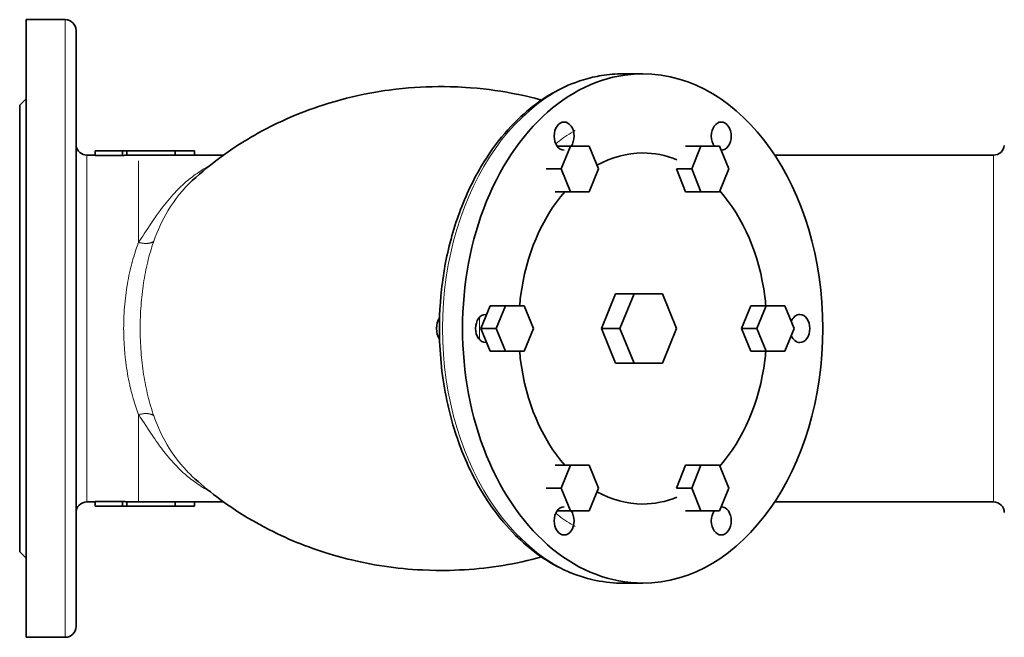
# Model space of a CAD drawing. Extents: x 3366 to 4200, y 341 to 1082.
# Tile 4 of 8: x 3571 to 3798, y 909 to 1052. Entities that reach past the tile are written whole.
import ezdxf

# ---------------------------------------------------------------- set-up
doc = ezdxf.new("R2010")
doc.units = 0

msp = doc.modelspace()

# ---------------------------------------------------------------- linework, layer by layer
at = {"color": 7, "lineweight": 35, "ltscale": 0.01441}
for p, q in [((3572.74, 1051.71), (3572.74, 1051.42)), ((3572.74, 909.5), (3572.74, 909.21))]:
    msp.add_line(p, q, dxfattribs=at)
at = {"color": 7, "lineweight": 35, "ltscale": 0.45}
for p, q in [((3572.74, 1051.71), (3581.74, 1051.71)), ((3572.74, 909.21), (3581.74, 909.21))]:
    msp.add_line(p, q, dxfattribs=at)
at = {"color": 7, "lineweight": 35, "ltscale": 0.045065}
for p, q in [((3572.74, 1051.42), (3572.74, 1050.52)), ((3572.74, 910.4), (3572.74, 909.5))]:
    msp.add_line(p, q, dxfattribs=at)
at = {"color": 7, "lineweight": 13}
for p, q in [((3581.74, 1051.71), (3581.74, 980.46)), ((3586.74, 940.46), (3586.74, 1020.46)), ((3795.74, 980.46), (3795.74, 1020.46)), ((3598.64, 1019.11), (3598.64, 1000.33)), ((3581.74, 980.46), (3581.74, 909.21)), ((3795.74, 940.46), (3795.74, 980.46)), ((3598.64, 960.59), (3598.64, 940.49))]:
    msp.add_line(p, q, dxfattribs=at)
at = {"color": 7, "lineweight": 35, "ltscale": 0.078043}
msp.add_line((3572.74, 1050.52), (3572.74, 1048.96), dxfattribs=at)
at = {"color": 7, "lineweight": 35, "ltscale": 0.112613}
msp.add_line((3572.74, 1048.96), (3572.74, 1046.7), dxfattribs=at)
at = {"color": 7, "lineweight": 35, "ltscale": 0.026752}
msp.add_line((3584.24, 1049.21), (3584.24, 1048.67), dxfattribs=at)
at = {"color": 7, "lineweight": 35, "ltscale": 0.147858}
for p, q in [((3572.74, 1046.7), (3572.74, 1043.75)), ((3572.74, 917.17), (3572.74, 914.21))]:
    msp.add_line(p, q, dxfattribs=at)
at = {"color": 7, "lineweight": 35, "ltscale": 0.079016}
msp.add_line((3584.24, 1048.67), (3584.24, 1047.09), dxfattribs=at)
at = {"color": 7, "lineweight": 35, "ltscale": 0.127722}
for p, q in [((3584.24, 1047.09), (3584.24, 1044.54)), ((3584.24, 916.38), (3584.24, 913.82))]:
    msp.add_line(p, q, dxfattribs=at)
at = {"color": 7, "lineweight": 35, "ltscale": 0.17092}
for p, q in [((3584.24, 1044.54), (3584.24, 1041.12)), ((3584.24, 919.8), (3584.24, 916.38))]:
    msp.add_line(p, q, dxfattribs=at)
at = {"color": 7, "lineweight": 35, "ltscale": 0.182718}
msp.add_line((3572.74, 1043.75), (3572.74, 1040.09), dxfattribs=at)
at = {"color": 7, "lineweight": 35, "ltscale": 0.216037}
msp.add_line((3572.74, 1040.09), (3572.74, 1035.77), dxfattribs=at)
at = {"color": 7, "lineweight": 35, "ltscale": 0.207242}
msp.add_line((3584.24, 1041.12), (3584.24, 1036.97), dxfattribs=at)
at = {"color": 7, "lineweight": 35, "ltscale": 0.22981}
for p, q in [((3710.28, 1039.21), (3714.87, 1039.21)), ((3710.28, 921.71), (3714.87, 921.71))]:
    msp.add_line(p, q, dxfattribs=at)
at = {"color": 7, "lineweight": 35, "ltscale": 0.246689}
for p, q in [((3572.74, 1035.77), (3572.74, 1030.84)), ((3572.74, 930.08), (3572.74, 925.14))]:
    msp.add_line(p, q, dxfattribs=at)
at = {"color": 7, "lineweight": 35, "ltscale": 0.23595}
msp.add_line((3584.24, 1036.97), (3584.24, 1032.26), dxfattribs=at)
at = {"color": 7, "lineweight": 35, "ltscale": 0.106066}
for p, q in [((3571.24, 1031.96), (3572.74, 1033.46)), ((3571.24, 928.96), (3572.74, 927.46))]:
    msp.add_line(p, q, dxfattribs=at)
at = {"color": 7, "lineweight": 35}
for p, q in [((3571.24, 1031.96), (3571.24, 928.96)), ((3607.05, 1021.46), (3595.94, 1021.46)), ((3745.3, 1020.46), (3795.74, 1020.46)), ((3584.24, 999.71), (3584.24, 989.58)), ((3572.74, 986.86), (3572.74, 974.06)), ((3584.24, 971.33), (3584.24, 961.21)), ((3745.3, 940.46), (3795.74, 940.46)), ((3595.94, 939.46), (3607.05, 939.46))]:
    msp.add_line(p, q, dxfattribs=at)
at = {"color": 7, "lineweight": 35, "ltscale": 0.273627}
msp.add_line((3572.74, 1030.84), (3572.74, 1025.37), dxfattribs=at)
at = {"color": 7, "lineweight": 35, "ltscale": 0.256903}
msp.add_line((3584.24, 1032.26), (3584.24, 1027.12), dxfattribs=at)
at = {"color": 7, "lineweight": 35, "ltscale": 0.270493}
msp.add_line((3584.24, 1027.12), (3584.24, 1021.71), dxfattribs=at)
at = {"color": 7, "lineweight": 35, "ltscale": 0.296002}
for p, q in [((3572.74, 1025.37), (3572.74, 1019.45)), ((3572.74, 941.47), (3572.74, 935.55))]:
    msp.add_line(p, q, dxfattribs=at)
at = {"color": 7, "lineweight": 35, "ltscale": 0.277448}
for p, q in [((3584.24, 1021.71), (3584.24, 1016.16)), ((3584.24, 944.76), (3584.24, 939.21))]:
    msp.add_line(p, q, dxfattribs=at)
at = {"color": 7, "lineweight": 35, "ltscale": 0.15528}
for p, q in [((3698.26, 1022.51), (3695.15, 1022.51)), ((3698.26, 938.4), (3695.15, 938.4))]:
    msp.add_line(p, q, dxfattribs=at)
at = {"color": 7, "lineweight": 35, "ltscale": 0.283532}
for p, q in [((3696.11, 1017.26), (3698.26, 1022.51)), ((3698.26, 1012.01), (3696.11, 1017.26)), ((3687.52, 985.71), (3689.66, 980.46)), ((3689.66, 980.46), (3687.52, 975.21)), ((3696.11, 943.65), (3698.26, 948.9)), ((3698.26, 938.4), (3696.11, 943.65))]:
    msp.add_line(p, q, dxfattribs=at)
at = {"color": 7, "lineweight": 35, "ltscale": 0.214331}
for p, q in [((3698.26, 1022.51), (3702.54, 1022.51)), ((3702.54, 1012.01), (3698.26, 1012.01)), ((3683.23, 985.71), (3687.52, 985.71)), ((3743.34, 985.71), (3747.62, 985.71)), ((3687.52, 975.21), (3683.23, 975.21)), ((3747.62, 975.21), (3743.34, 975.21)), ((3698.26, 948.9), (3702.54, 948.9)), ((3702.54, 938.4), (3698.26, 938.4))]:
    msp.add_line(p, q, dxfattribs=at)
at = {"color": 7, "lineweight": 35, "ltscale": 0.283533}
for p, q in [((3702.54, 1022.51), (3704.69, 1017.26)), ((3726.17, 1017.26), (3728.31, 1022.51)), ((3732.6, 1022.51), (3734.74, 1017.26)), ((3704.69, 1017.26), (3702.54, 1012.01)), ((3722.63, 1017.26), (3724.77, 1012.01)), ((3728.31, 1012.01), (3726.17, 1017.26)), ((3734.74, 1017.26), (3732.6, 1012.01)), ((3679.7, 985.71), (3677.55, 980.46)), ((3681.09, 980.46), (3683.23, 985.71)), ((3739.8, 985.71), (3737.66, 980.46)), ((3741.19, 980.46), (3743.34, 985.71)), ((3747.62, 985.71), (3749.76, 980.46)), ((3677.55, 980.46), (3679.7, 975.21)), ((3683.23, 975.21), (3681.09, 980.46)), ((3737.66, 980.46), (3739.8, 975.21)), ((3743.34, 975.21), (3741.19, 980.46)), ((3749.76, 980.46), (3747.62, 975.21)), ((3702.54, 948.9), (3704.69, 943.65)), ((3724.77, 948.9), (3722.63, 943.65)), ((3726.17, 943.65), (3728.31, 948.9)), ((3732.6, 948.9), (3734.74, 943.65)), ((3704.69, 943.65), (3702.54, 938.4)), ((3728.31, 938.4), (3726.17, 943.65)), ((3734.74, 943.65), (3732.6, 938.4))]:
    msp.add_line(p, q, dxfattribs=at)
at = {"color": 7, "lineweight": 35, "ltscale": 0.176776}
for p, q in [((3724.77, 1022.51), (3728.31, 1022.51)), ((3726.17, 1017.26), (3722.63, 1017.26)), ((3698.26, 1012.01), (3694.72, 1012.01)), ((3728.31, 1012.01), (3724.77, 1012.01)), ((3683.23, 985.71), (3679.7, 985.71)), ((3743.34, 985.71), (3739.8, 985.71)), ((3681.09, 980.46), (3677.55, 980.46)), ((3741.19, 980.46), (3737.66, 980.46)), ((3679.7, 975.21), (3683.23, 975.21)), ((3743.34, 975.21), (3739.8, 975.21)), ((3698.26, 948.9), (3694.72, 948.9)), ((3728.31, 948.9), (3724.77, 948.9)), ((3726.17, 943.65), (3722.63, 943.65)), ((3728.31, 938.4), (3724.77, 938.4))]:
    msp.add_line(p, q, dxfattribs=at)
at = {"color": 7, "lineweight": 35, "ltscale": 0.21433}
for p, q in [((3728.31, 1022.51), (3732.6, 1022.51)), ((3732.6, 1012.01), (3728.31, 1012.01)), ((3728.31, 948.9), (3732.6, 948.9)), ((3732.6, 938.4), (3728.31, 938.4))]:
    msp.add_line(p, q, dxfattribs=at)
at = {"color": 7, "lineweight": 35, "ltscale": 0.001109}
msp.add_line((3732.97, 1021.59), (3732.99, 1021.59), dxfattribs=at)
at = {"color": 7, "lineweight": 35, "ltscale": 0.313199}
msp.add_line((3572.74, 1019.45), (3572.74, 1013.18), dxfattribs=at)
at = {"color": 7, "lineweight": 35, "ltscale": 0.093927}
for p, q in [((3586.74, 1020.46), (3588.62, 1020.46)), ((3586.74, 940.46), (3588.62, 940.46))]:
    msp.add_line(p, q, dxfattribs=at)
at = {"color": 7, "lineweight": 35, "ltscale": 0.318198}
for p, q in [((3594.98, 1021.46), (3588.62, 1021.46)), ((3594.98, 1020.38), (3588.62, 1020.38)), ((3588.62, 940.53), (3594.98, 940.53)), ((3588.62, 939.46), (3594.98, 939.46))]:
    msp.add_line(p, q, dxfattribs=at)
at = {"color": 7, "lineweight": 35, "ltscale": 0.053769}
for p, q in [((3588.62, 1020.38), (3588.62, 1021.46)), ((3594.98, 1020.38), (3594.98, 1021.46)), ((3588.62, 940.53), (3588.62, 939.46)), ((3594.98, 940.53), (3594.98, 939.46))]:
    msp.add_line(p, q, dxfattribs=at)
at = {"color": 7, "lineweight": 35, "ltscale": 0.047721}
for p, q in [((3595.94, 1021.46), (3594.98, 1021.46)), ((3594.98, 939.46), (3595.94, 939.46))]:
    msp.add_line(p, q, dxfattribs=at)
at = {"color": 7, "lineweight": 35, "ltscale": 0.051407}
for p, q in [((3595.94, 1021.46), (3595.94, 1020.43)), ((3595.94, 940.49), (3595.94, 939.46))]:
    msp.add_line(p, q, dxfattribs=at)
at = {"color": 7, "lineweight": 35, "ltscale": 0.134949}
for p, q in [((3598.64, 1020.43), (3595.94, 1020.43)), ((3595.94, 940.49), (3598.64, 940.49))]:
    msp.add_line(p, q, dxfattribs=at)
at = {"color": 7, "lineweight": 35, "ltscale": 0.210393}
msp.add_line((3602.84, 1020.44), (3607.05, 1020.45), dxfattribs=at)
at = {"color": 7, "lineweight": 35, "ltscale": 0.225}
for p, q in [((3611.55, 1021.46), (3607.05, 1021.46)), ((3607.05, 939.46), (3611.55, 939.46))]:
    msp.add_line(p, q, dxfattribs=at)
at = {"color": 7, "lineweight": 35, "ltscale": 0.05119}
for p, q in [((3607.05, 1021.46), (3607.05, 1020.43)), ((3607.05, 940.48), (3607.05, 939.46))]:
    msp.add_line(p, q, dxfattribs=at)
at = {"color": 7, "lineweight": 35, "ltscale": 0.461826}
msp.add_line((3618.23, 1020.46), (3608.99, 1020.46), dxfattribs=at)
at = {"color": 7, "lineweight": 35, "ltscale": 0.05}
for p, q in [((3611.55, 1020.46), (3611.55, 1021.46)), ((3611.55, 939.46), (3611.55, 940.46))]:
    msp.add_line(p, q, dxfattribs=at)
at = {"color": 7, "lineweight": 35, "ltscale": 0.176778}
for p, q in [((3692.58, 1017.26), (3696.11, 1017.26)), ((3696.11, 943.65), (3692.58, 943.65))]:
    msp.add_line(p, q, dxfattribs=at)
at = {"color": 7, "lineweight": 35, "ltscale": 0.278732}
for p, q in [((3584.24, 1016.16), (3584.24, 1010.58)), ((3584.24, 950.33), (3584.24, 944.76))]:
    msp.add_line(p, q, dxfattribs=at)
at = {"color": 7, "lineweight": 35, "ltscale": 0.324899}
for p, q in [((3572.74, 1013.18), (3572.74, 1006.68)), ((3572.74, 954.23), (3572.74, 947.73))]:
    msp.add_line(p, q, dxfattribs=at)
at = {"color": 7, "lineweight": 35, "ltscale": 0.275385}
for p, q in [((3584.24, 1010.58), (3584.24, 1005.08)), ((3584.24, 955.84), (3584.24, 950.33))]:
    msp.add_line(p, q, dxfattribs=at)
at = {"color": 7, "lineweight": 35, "ltscale": 0.331085}
for p, q in [((3572.74, 1006.68), (3572.74, 1000.06)), ((3572.74, 960.85), (3572.74, 954.23))]:
    msp.add_line(p, q, dxfattribs=at)
at = {"color": 7, "lineweight": 35, "ltscale": 0.268436}
for p, q in [((3584.24, 1005.08), (3584.24, 999.71)), ((3584.24, 961.21), (3584.24, 955.84))]:
    msp.add_line(p, q, dxfattribs=at)
at = {"color": 7, "lineweight": 35, "ltscale": 0.332007}
for p, q in [((3572.74, 1000.06), (3572.74, 993.42)), ((3572.74, 967.49), (3572.74, 960.85))]:
    msp.add_line(p, q, dxfattribs=at)
at = {"color": 7, "lineweight": 13, "ltscale": 0.010853}
msp.add_line((3598.56, 1000.12), (3598.64, 1000.33), dxfattribs=at)
at = {"color": 7, "lineweight": 13, "ltscale": 0.010852}
msp.add_line((3602.15, 1000.6), (3602.08, 1000.39), dxfattribs=at)
at = {"color": 7, "lineweight": 35, "ltscale": 0.328137}
msp.add_line((3572.74, 993.42), (3572.74, 986.86), dxfattribs=at)
at = {"color": 7, "lineweight": 35, "ltscale": 0.456308}
for p, q in [((3584.24, 989.58), (3584.24, 980.46)), ((3584.24, 980.46), (3584.24, 971.33))]:
    msp.add_line(p, q, dxfattribs=at)
at = {"color": 7, "lineweight": 35, "ltscale": 0.432049}
for p, q in [((3708.62, 988.46), (3705.36, 980.46)), ((3712.87, 988.46), (3709.6, 980.46)), ((3722.67, 980.46), (3719.4, 988.46)), ((3705.36, 980.46), (3708.62, 972.46)), ((3709.6, 980.46), (3712.87, 972.46)), ((3719.4, 972.46), (3722.67, 980.46))]:
    msp.add_line(p, q, dxfattribs=at)
at = {"color": 7, "lineweight": 35, "ltscale": 0.212134}
for p, q in [((3712.87, 988.46), (3708.62, 988.46)), ((3712.87, 972.46), (3708.62, 972.46))]:
    msp.add_line(p, q, dxfattribs=at)
at = {"color": 7, "lineweight": 35, "ltscale": 0.326598}
for p, q in [((3719.4, 988.46), (3712.87, 988.46)), ((3712.87, 972.46), (3719.4, 972.46))]:
    msp.add_line(p, q, dxfattribs=at)
at = {"color": 7, "lineweight": 35, "ltscale": 0.212132}
msp.add_line((3709.6, 980.46), (3705.36, 980.46), dxfattribs=at)
at = {"color": 7, "lineweight": 35, "ltscale": 0.32814}
msp.add_line((3572.74, 974.06), (3572.74, 967.49), dxfattribs=at)
at = {"color": 7, "lineweight": 35, "ltscale": 0.313197}
msp.add_line((3572.74, 947.73), (3572.74, 941.47), dxfattribs=at)
at = {"color": 7, "lineweight": 35, "ltscale": 0.105195}
msp.add_line((3604.95, 940.47), (3602.84, 940.48), dxfattribs=at)
at = {"color": 7, "lineweight": 35, "ltscale": 0.105199}
msp.add_line((3607.05, 940.46), (3604.95, 940.47), dxfattribs=at)
at = {"color": 7, "lineweight": 35, "ltscale": 0.46181}
msp.add_line((3618.23, 940.46), (3608.99, 940.46), dxfattribs=at)
at = {"color": 7, "lineweight": 35, "ltscale": 0.270491}
msp.add_line((3584.24, 939.21), (3584.24, 933.8), dxfattribs=at)
at = {"color": 7, "lineweight": 35, "ltscale": 0.001277}
msp.add_line((3733, 939.32), (3732.97, 939.32), dxfattribs=at)
at = {"color": 7, "lineweight": 35, "ltscale": 0.273628}
msp.add_line((3572.74, 935.55), (3572.74, 930.08), dxfattribs=at)
at = {"color": 7, "lineweight": 35, "ltscale": 0.256905}
msp.add_line((3584.24, 933.8), (3584.24, 928.66), dxfattribs=at)
at = {"color": 7, "lineweight": 35, "ltscale": 0.235948}
msp.add_line((3584.24, 928.66), (3584.24, 923.94), dxfattribs=at)
at = {"color": 7, "lineweight": 35, "ltscale": 0.216039}
msp.add_line((3572.74, 925.14), (3572.74, 920.82), dxfattribs=at)
at = {"color": 7, "lineweight": 35, "ltscale": 0.207243}
msp.add_line((3584.24, 923.94), (3584.24, 919.8), dxfattribs=at)
at = {"color": 7, "lineweight": 35, "ltscale": 0.182716}
msp.add_line((3572.74, 920.82), (3572.74, 917.17), dxfattribs=at)
at = {"color": 7, "lineweight": 35, "ltscale": 0.112614}
msp.add_line((3572.74, 914.21), (3572.74, 911.96), dxfattribs=at)
at = {"color": 7, "lineweight": 35, "ltscale": 0.079018}
msp.add_line((3584.24, 913.82), (3584.24, 912.24), dxfattribs=at)
at = {"color": 7, "lineweight": 35, "ltscale": 0.078041}
msp.add_line((3572.74, 911.96), (3572.74, 910.4), dxfattribs=at)
at = {"color": 7, "lineweight": 35, "ltscale": 0.02675}
msp.add_line((3584.24, 912.24), (3584.24, 911.71), dxfattribs=at)
at = {"color": 7, "lineweight": 35}
for points in [[(3668, 980.46), (3668.02, 981.93), (3668.06, 983.42), (3668.13, 984.92), (3668.22, 986.43), (3668.35, 987.95), (3668.42, 988.71), (3668.5, 989.48), (3668.59, 990.25), (3668.69, 991.02), (3668.79, 991.79), (3668.91, 992.56), (3669.03, 993.33), (3669.16, 994.11), (3669.29, 994.88), (3669.44, 995.66), (3669.59, 996.43), (3669.75, 997.21), (3669.92, 997.98), (3670.1, 998.75), (3670.28, 999.53), (3670.48, 1000.3), (3670.68, 1001.07), (3670.89, 1001.84), (3671.11, 1002.6), (3671.34, 1003.37), (3671.57, 1004.13), (3671.82, 1004.89), (3672.07, 1005.65), (3672.33, 1006.4), (3672.6, 1007.15), (3672.88, 1007.9), (3673.16, 1008.64), (3673.46, 1009.38), (3673.76, 1010.11), (3674.07, 1010.84), (3674.39, 1011.57), (3674.72, 1012.29), (3675.05, 1013), (3675.4, 1013.71), (3675.75, 1014.41), (3676.11, 1015.11), (3676.47, 1015.8), (3676.85, 1016.48), (3677.21, 1017.12), (3677.59, 1017.76), (3677.96, 1018.4), (3678.35, 1019.02), (3678.98, 1020), (3679.62, 1020.97), (3680.28, 1021.91), (3680.96, 1022.84), (3681.65, 1023.74), (3682.35, 1024.62), (3683.07, 1025.48), (3683.81, 1026.32), (3684.55, 1027.13), (3685.31, 1027.92), (3686.09, 1028.68), (3686.87, 1029.42), (3687.51, 1030), (3688.16, 1030.57), (3688.82, 1031.11), (3689.48, 1031.64), (3690.15, 1032.15), (3690.82, 1032.65), (3691.5, 1033.12), (3692.18, 1033.58), (3693.04, 1034.13), (3693.91, 1034.65), (3694.66, 1035.08), (3695.42, 1035.48), (3696.17, 1035.86), (3696.93, 1036.22), (3697.69, 1036.56), (3698.45, 1036.88), (3699.21, 1037.17), (3699.98, 1037.45), (3700.62, 1037.66), (3701.26, 1037.86), (3701.78, 1038.01), (3702.29, 1038.16), (3702.81, 1038.29), (3703.32, 1038.41), (3703.83, 1038.52), (3704.35, 1038.63), (3704.86, 1038.73), (3705.37, 1038.81), (3705.99, 1038.91), (3706.61, 1038.99), (3707.23, 1039.06), (3707.84, 1039.11), (3708.46, 1039.15), (3709.07, 1039.18), (3709.67, 1039.2), (3710.28, 1039.21)], [(3611.04, 1014.58), (3611.85, 1015.32), (3612.68, 1016.06), (3613.53, 1016.79), (3614.4, 1017.51), (3615.6, 1018.48), (3616.48, 1019.16), (3617.36, 1019.82), (3618.26, 1020.48), (3619.28, 1021.2), (3620.4, 1021.97), (3621.54, 1022.72), (3622.7, 1023.45), (3624, 1024.25), (3624.72, 1024.67), (3625.44, 1025.09), (3626.18, 1025.5), (3627.14, 1026.03), (3628.04, 1026.5), (3629.25, 1027.12), (3630.48, 1027.73), (3631.72, 1028.31), (3632.98, 1028.88), (3634.23, 1029.42), (3635.5, 1029.95), (3636.78, 1030.45), (3638.1, 1030.95), (3639.16, 1031.33), (3640.11, 1031.65), (3640.9, 1031.92), (3642.52, 1032.43), (3643.94, 1032.85), (3645.27, 1033.22), (3646.6, 1033.57), (3647.94, 1033.9), (3649.28, 1034.21), (3650.63, 1034.49), (3651.98, 1034.76), (3653.34, 1035), (3654.12, 1035.13), (3655.41, 1035.33), (3656.42, 1035.47), (3657.96, 1035.67), (3659.48, 1035.83), (3660.85, 1035.96), (3662.23, 1036.07), (3663.61, 1036.15), (3664.99, 1036.21), (3666.36, 1036.25), (3667.75, 1036.27), (3669.13, 1036.27), (3670.55, 1036.25), (3672.24, 1036.19), (3673.08, 1036.15), (3674, 1036.09), (3675.17, 1036.01), (3676.7, 1035.88), (3678.07, 1035.74), (3679.44, 1035.57), (3680.8, 1035.39), (3682.17, 1035.19), (3683.53, 1034.96), (3684.89, 1034.71), (3686.24, 1034.45), (3687.05, 1034.27), (3688.06, 1034.05), (3689.03, 1033.82), (3690.03, 1033.57), (3691.57, 1033.17)], [(3710.28, 921.71), (3709.54, 921.72), (3708.8, 921.74), (3708.06, 921.79), (3707.32, 921.85), (3706.5, 921.94), (3705.69, 922.05), (3704.87, 922.19), (3704.06, 922.34), (3703.41, 922.48), (3702.76, 922.64), (3702.12, 922.8), (3701.48, 922.99), (3700.99, 923.13), (3700.5, 923.29), (3700.01, 923.45), (3699.53, 923.63), (3699.04, 923.81), (3698.56, 923.99), (3698.08, 924.19), (3697.6, 924.39), (3696.72, 924.79), (3695.84, 925.22), (3695.15, 925.58), (3694.47, 925.95), (3693.79, 926.33), (3693.12, 926.73), (3692.46, 927.15), (3691.8, 927.58), (3691.15, 928.03), (3690.5, 928.5), (3689.86, 928.98), (3689.23, 929.47), (3688.6, 929.98), (3687.98, 930.5), (3687.37, 931.04), (3686.76, 931.59), (3686.17, 932.15), (3685.58, 932.73), (3684.86, 933.46), (3684.17, 934.2), (3683.48, 934.97), (3682.8, 935.75), (3682.38, 936.26), (3681.96, 936.78), (3681.55, 937.31), (3681.14, 937.84), (3680.62, 938.53), (3680.11, 939.24), (3679.61, 939.96), (3679.12, 940.69), (3678.64, 941.43), (3678.17, 942.18), (3677.71, 942.94), (3677.26, 943.71), (3676.82, 944.49), (3676.38, 945.29), (3675.96, 946.09), (3675.55, 946.9), (3675.14, 947.72), (3674.75, 948.56), (3674.37, 949.39), (3674, 950.24), (3673.5, 951.44), (3673.21, 952.16), (3672.93, 952.88), (3672.66, 953.6), (3672.39, 954.34), (3672.14, 955.07), (3671.88, 955.82), (3671.64, 956.56), (3671.41, 957.31), (3671.13, 958.23), (3670.87, 959.15), (3670.62, 960.08), (3670.38, 961.01), (3670.15, 961.95), (3669.93, 962.89), (3669.72, 963.84), (3669.53, 964.8), (3669.34, 965.75), (3669.17, 966.71), (3669.01, 967.68), (3668.86, 968.65), (3668.73, 969.62), (3668.6, 970.6), (3668.49, 971.58), (3668.39, 972.56), (3668.3, 973.54), (3668.22, 974.52), (3668.15, 975.51), (3668.1, 976.5), (3668.06, 977.49), (3668.03, 978.48), (3668.01, 979.47), (3668, 980.46)], [(3691.57, 927.74), (3690.45, 927.45), (3689.32, 927.17), (3688.2, 926.9), (3687.06, 926.64), (3685.98, 926.42), (3684.89, 926.2), (3683.8, 926), (3682.7, 925.81), (3681.59, 925.64), (3680.48, 925.48), (3679.37, 925.33), (3678.26, 925.2), (3677.14, 925.08), (3676.02, 924.97), (3674.89, 924.88), (3673.77, 924.81), (3672.64, 924.75), (3671.51, 924.7), (3670.36, 924.66), (3669.21, 924.65), (3668.21, 924.64), (3667.2, 924.65), (3665.73, 924.68), (3664.15, 924.74), (3662.99, 924.8), (3661.83, 924.88), (3660.73, 924.97), (3659.63, 925.07), (3658.53, 925.18), (3657.43, 925.31), (3656.34, 925.45), (3655.24, 925.61), (3654.15, 925.78), (3653.07, 925.96), (3651.99, 926.16), (3650.91, 926.37), (3649.8, 926.59), (3648.7, 926.84), (3647.79, 927.05), (3646.89, 927.27), (3645.3, 927.68), (3644.44, 927.92), (3643.58, 928.17), (3642.6, 928.46), (3641.62, 928.76), (3640.68, 929.07), (3639.73, 929.39), (3638.8, 929.71), (3637.87, 930.05), (3636.94, 930.4), (3636.02, 930.76), (3635.11, 931.12), (3634.21, 931.5), (3633.31, 931.89), (3632.42, 932.28), (3631.54, 932.69), (3630.66, 933.1), (3629.65, 933.59), (3628.66, 934.09), (3627.53, 934.68), (3626.42, 935.28), (3625.04, 936.06), (3623.77, 936.8), (3622.53, 937.56), (3621.32, 938.34), (3620.12, 939.13), (3618.95, 939.94), (3617.8, 940.77), (3616.68, 941.6), (3615.95, 942.17), (3615.22, 942.74), (3614.5, 943.32), (3613.78, 943.92), (3613.07, 944.52), (3612.38, 945.12), (3611.7, 945.72), (3611.04, 946.34)]]:
    msp.add_lwpolyline(points, dxfattribs=at)
at = {"color": 7, "lineweight": 13}
for points in [[(3614.97, 1017.97), (3614.56, 1017.75), (3614.14, 1017.52), (3613.73, 1017.28), (3613.33, 1017.03), (3612.92, 1016.78), (3612.52, 1016.52), (3612.12, 1016.25), (3611.73, 1015.97), (3611.4, 1015.73), (3611.07, 1015.48), (3610.74, 1015.23), (3610.41, 1014.97), (3610.13, 1014.74), (3609.84, 1014.5), (3609.56, 1014.26), (3609.35, 1014.08), (3609.15, 1013.89), (3608.77, 1013.55), (3608.4, 1013.2), (3608.04, 1012.85), (3607.68, 1012.49), (3607.32, 1012.13), (3606.97, 1011.76), (3606.77, 1011.54), (3606.56, 1011.31), (3606.15, 1010.86), (3605.75, 1010.4), (3605.36, 1009.93), (3604.98, 1009.46), (3604.62, 1009.01), (3604.27, 1008.56), (3603.93, 1008.11), (3603.59, 1007.66), (3603.37, 1007.36), (3603.15, 1007.06), (3602.72, 1006.46), (3602.48, 1006.1), (3602.24, 1005.75), (3601.76, 1005.06), (3601.46, 1004.6), (3601.16, 1004.15), (3600.78, 1003.56), (3600.04, 1002.43), (3599.6, 1001.76), (3599.39, 1001.44), (3599.08, 1000.98), (3598.86, 1000.65), (3598.64, 1000.33)], [(3598.56, 1000.12), (3598.37, 999.61), (3598.19, 999.1), (3598.01, 998.59), (3597.84, 998.06), (3597.68, 997.54), (3597.52, 997.01), (3597.36, 996.48), (3597.23, 996.01), (3597.1, 995.54), (3596.98, 995.07), (3596.86, 994.6), (3596.79, 994.28), (3596.71, 993.96), (3596.64, 993.64), (3596.57, 993.32), (3596.43, 992.68), (3596.3, 992.03), (3596.18, 991.38), (3596.06, 990.73), (3595.96, 990.07), (3595.86, 989.41), (3595.76, 988.75), (3595.68, 988.09), (3595.6, 987.42), (3595.53, 986.76), (3595.46, 986.06), (3595.4, 985.36), (3595.35, 984.67), (3595.31, 983.97), (3595.28, 983.27), (3595.25, 982.56), (3595.23, 981.86), (3595.22, 981.16), (3595.21, 980.46)], [(3598.64, 1000.33), (3598.81, 1000.28), (3598.9, 1000.26), (3598.98, 1000.24), (3599.11, 1000.22), (3599.24, 1000.19), (3599.37, 1000.17), (3599.51, 1000.15), (3599.65, 1000.13), (3599.8, 1000.11), (3599.94, 1000.1), (3600.09, 1000.09), (3600.23, 1000.09), (3600.37, 1000.09), (3600.51, 1000.09), (3600.64, 1000.09), (3600.71, 1000.1), (3600.77, 1000.1), (3600.86, 1000.11), (3600.95, 1000.12), (3601.03, 1000.13), (3601.14, 1000.15), (3601.25, 1000.17), (3601.3, 1000.19), (3601.35, 1000.2), (3601.44, 1000.22), (3601.52, 1000.25), (3601.6, 1000.28), (3601.67, 1000.31), (3601.75, 1000.34), (3601.82, 1000.38), (3601.89, 1000.41), (3601.93, 1000.43), (3601.96, 1000.46), (3602.01, 1000.49), (3602.06, 1000.52), (3602.1, 1000.56), (3602.15, 1000.6)], [(3595.21, 980.46), (3595.22, 979.76), (3595.22, 979.41), (3595.23, 979.05), (3595.24, 978.49), (3595.26, 977.91), (3595.29, 977.34), (3595.33, 976.7), (3595.37, 976.06), (3595.41, 975.49), (3595.46, 974.93), (3595.51, 974.39), (3595.54, 974.05), (3595.58, 973.7), (3595.61, 973.36), (3595.69, 972.69), (3595.78, 972.02), (3595.88, 971.36), (3595.98, 970.7), (3596.09, 970.04), (3596.21, 969.38), (3596.33, 968.73), (3596.46, 968.08), (3596.6, 967.44), (3596.67, 967.12), (3596.75, 966.8), (3596.85, 966.37), (3596.95, 965.95), (3597.06, 965.53), (3597.23, 964.92), (3597.31, 964.61), (3597.4, 964.31), (3597.52, 963.9), (3597.64, 963.5), (3597.76, 963.1), (3597.92, 962.62), (3598.07, 962.15), (3598.24, 961.68), (3598.4, 961.21), (3598.57, 960.75), (3598.64, 960.59)], [(3602.15, 960.31), (3602.1, 960.36), (3602.05, 960.4), (3602, 960.44), (3601.94, 960.47), (3601.88, 960.51), (3601.83, 960.53), (3601.78, 960.56), (3601.72, 960.59), (3601.68, 960.6), (3601.64, 960.62), (3601.55, 960.65), (3601.47, 960.68), (3601.38, 960.71), (3601.3, 960.73), (3601.2, 960.75), (3601.11, 960.77), (3601.05, 960.78), (3600.99, 960.79), (3600.87, 960.8), (3600.75, 960.81), (3600.68, 960.82), (3600.62, 960.82), (3600.48, 960.83), (3600.35, 960.83), (3600.21, 960.83), (3600.07, 960.82), (3599.92, 960.81), (3599.78, 960.8), (3599.64, 960.78), (3599.55, 960.77), (3599.47, 960.76), (3599.31, 960.73), (3599.14, 960.7), (3598.97, 960.67), (3598.8, 960.63), (3598.64, 960.59)], [(3598.64, 960.59), (3598.83, 960.31), (3599.05, 959.98), (3599.38, 959.49), (3599.56, 959.21), (3599.9, 958.7), (3600.33, 958.04), (3601.01, 957), (3601.48, 956.28), (3601.84, 955.75), (3602.09, 955.38), (3602.36, 954.99), (3602.72, 954.46), (3603.07, 953.97), (3603.48, 953.4), (3603.69, 953.11), (3603.91, 952.82), (3604.2, 952.44), (3604.5, 952.05), (3604.81, 951.67), (3605.15, 951.24), (3605.51, 950.81), (3605.87, 950.39), (3606.23, 949.97), (3606.61, 949.55), (3606.98, 949.14), (3607.37, 948.74), (3607.76, 948.34), (3608.15, 947.95), (3608.55, 947.57), (3608.96, 947.19), (3609.37, 946.82), (3609.7, 946.53), (3610.04, 946.25), (3610.37, 945.98), (3610.71, 945.71), (3611.05, 945.44), (3611.35, 945.22), (3611.67, 944.98), (3612, 944.75), (3612.33, 944.52), (3612.67, 944.3), (3613.07, 944.04), (3613.46, 943.8), (3613.86, 943.56), (3614.21, 943.36), (3614.56, 943.17), (3614.9, 942.99)]]:
    msp.add_lwpolyline(points, dxfattribs=at)
at = {"color": 7, "lineweight": 35}
for centre, radius, start, end in [((3581.74, 1049.21), 2.5, 0, 90), ((3586.74, 1022.96), 2.5, 180, 188.174), ((3586.74, 1022.96), 2.5, 188.174, 270), ((3795.74, 1022.96), 2.5, 270, 353.5263), ((3597.44, 980.36), 40.1, 92.1508, 93.5163), ((3598.48, 2274.79), 1254.36, 270.00703, 270.19923), ((3609.02, 939.53), 80.93, 90.019, 91.3916), ((3742.47, 980.53), 56.23, 172.5476, 174.7209), ((3687.28, 980.53), 56.23, 5.2791, 7.4524), ((3742.47, 980.38), 56.23, 185.2791, 187.4524), ((3687.28, 980.38), 56.23, 352.5476, 354.7209), ((3586.74, 937.96), 2.5, 90, 180), ((3597.44, 980.56), 40.1, 266.4837, 267.8492), ((3598.48, -313.7), 1254.19, 89.80076, 89.99298), ((3609.02, 1021.39), 80.93, 268.6084, 269.9811), ((3795.74, 937.96), 2.5, 0.3121, 90), ((3581.74, 911.71), 2.5, 270, 0)]:
    msp.add_arc(centre, radius, start, end, dxfattribs=at)
at = {"color": 7, "lineweight": 13}
for centre, radius, start, end in [((3714.38, 998.85), 31.15, 118.8824, 127.12), ((3715.78, 996.92), 33.54, 127.0283, 128.6913), ((3637.23, 988.47), 37.12, 148.9401, 160.925), ((3650.92, 983.87), 51.57, 161.3083, 166.5897), ((3659.29, 981.85), 60.18, 166.5663, 171.3357), ((3666.12, 980.78), 67.08, 171.3139, 175.7539), ((3669.97, 980.47), 70.95, 175.7325, 180.0106), ((3746.53, 980.46), 69.29, 177.8202, 180.0017), ((3669.96, 980.44), 70.94, 179.9895, 184.318), ((3746.52, 980.46), 69.27, 179.9983, 182.1803), ((3666.02, 980.12), 66.99, 184.2966, 188.7927), ((3659.07, 979.02), 59.95, 188.7705, 193.6083), ((3650.59, 976.95), 51.22, 193.5856, 198.952), ((3637.32, 972.49), 37.22, 199.0867, 208.7181), ((3630.87, 967.73), 29.17, 223.4667, 227.1598), ((3715.8, 964.01), 33.56, 231.3092, 232.971), ((3714.38, 962.06), 31.15, 232.88, 241.1177)]:
    msp.add_arc(centre, radius, start, end, dxfattribs=at)
for centre, major_axis, ratio, start_param, end_param in [((3710.28, 980.46), (0, 58.75), 0.707107, 0, 1.570796), ((3623.09, 990.34), (-5.62, -30.17), 0.748447, 3.930415, 4.247526), ((3710.28, 980.46), (0, -58.75), 0.707107, 4.712389, 6.283185), ((3622.16, 969.38), (6.74, -28.72), 0.738674, 5.072446, 5.381484)]:
    msp.add_ellipse(centre, major_axis=major_axis, ratio=ratio, start_param=start_param, end_param=end_param, dxfattribs=at)
at = {"color": 7, "lineweight": 35}
for centre, major_axis, start_param, end_param in [((3714.87, 980.46), (0, 58.75), 6.283185, 9.424778), ((3714.87, 980.46), (0, 58.75), 4.712389, 6.283185), ((3696.76, 1024.84), (0, -3.25), 3.141593, 4.712389), ((3696.76, 1024.84), (0, -3.25), 1.570796, 3.141593), ((3732.99, 1024.84), (0, -3.25), 3.141593, 4.712389), ((3732.99, 1024.84), (0, -3.25), 1.570796, 3.141593), ((3696.76, 1024.84), (0, 3.25), 1.570796, 3.141593), ((3696.76, 1024.84), (0, 3.25), 3.913882, 4.712389), ((3732.99, 1024.84), (0, 3.25), 1.570796, 2.369304), ((3732.99, 1024.84), (0, 3.25), 3.141593, 4.712389), ((3714.87, 980.46), (0, 40.5), 0, 0.376762), ((3714.87, 980.46), (0, 40.5), 6.004429, 6.283186), ((3714.87, 980.46), (0, 40.5), 0.677468, 1.387812), ((3714.87, 980.46), (0, 40.5), 4.895373, 5.612752), ((3678.64, 980.46), (0, -3.25), 3.141593, 4.712389), ((3751.11, 980.46), (0, -3.25), 3.141593, 4.198513), ((3751.11, 980.46), (0, -3.25), 1.570796, 3.141593), ((3669.82, 980.46), (0, -3.5), 3.943185, 4.712389), ((3669.82, 980.46), (0, -3.5), 4.712389, 5.48184), ((3678.64, 980.46), (0, 3.25), 1.570796, 3.141593), ((3714.87, 980.46), (0, 58.75), 3.141593, 4.712389), ((3751.11, 980.46), (0, 3.25), 2.084672, 3.141593), ((3751.11, 980.46), (0, 3.25), 3.141593, 4.712389), ((3714.87, 980.46), (0, 40.5), 1.753781, 2.464125), ((3714.87, 980.46), (0, 40.5), 3.812026, 4.529405), ((3714.87, 980.46), (0, 40.5), 2.764831, 3.141593), ((3714.87, 980.46), (0, 40.5), 3.141593, 3.420349), ((3696.76, 936.07), (0, -3.25), 3.141593, 4.712389), ((3696.76, 936.07), (0, -3.25), 1.570796, 2.369305), ((3732.99, 936.07), (0, 3.25), 0.772445, 1.570796), ((3732.99, 936.07), (0, 3.25), 4.712389, 6.281729), ((3696.76, 936.07), (0, 3.25), 1.570796, 3.141593), ((3696.76, 936.07), (0, 3.25), 3.141593, 4.712389), ((3732.99, 936.07), (0, -3.25), 4.712389, 6.283185), ((3732.99, 936.07), (0, -3.25), 6.283185, 7.853982)]:
    msp.add_ellipse(centre, major_axis=major_axis, ratio=0.707107, start_param=start_param, end_param=end_param, dxfattribs=at)

doc.saveas('drawing.dxf')
